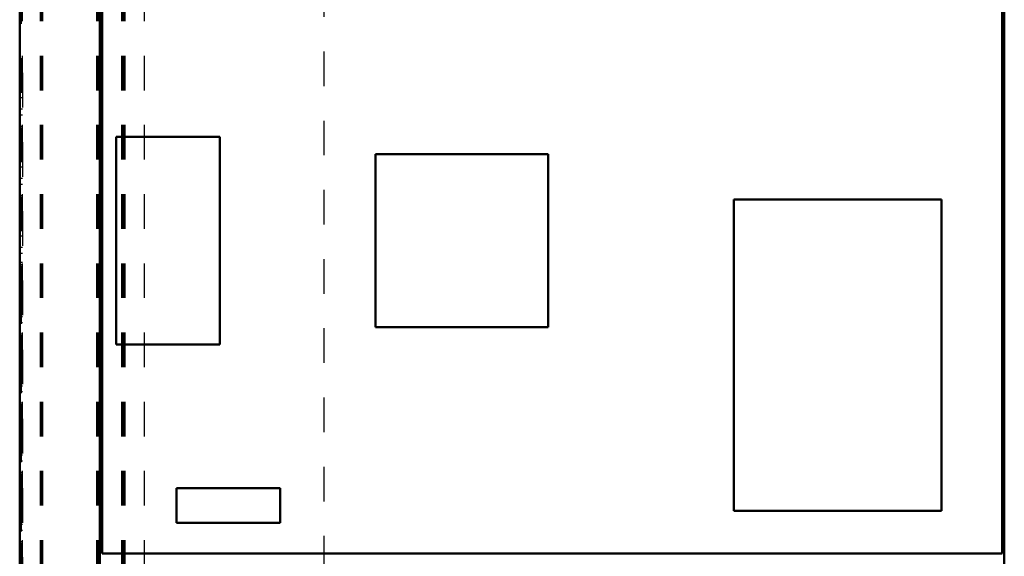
# Model space of a CAD drawing. Header units: inches. Extents: x -40.7 to 51, y -0.3 to 59.
# Tile 3 of 5: x -36.6 to -8.2, y 28 to 43.5. Entities that reach past the tile are written whole.
import ezdxf

# ---------------------------------------------------------------- set-up
doc = ezdxf.new("R2010")
doc.units = ezdxf.units.IN
doc.header["$MEASUREMENT"] = 0
doc.linetypes.add('Center', pattern=[1.5, 0.45, -0.5, 0.05, -0.5])
doc.linetypes.add('Dashed', pattern=[2, 1, -1])
for name, color, linetype, lineweight in [('AM_0', 7, 'Continuous', 50), ('AM_7', 7, 'Center', 25), ('AM_9', 6, 'Dashed', 25)]:
    doc.layers.add(name, color=color, linetype=linetype, lineweight=lineweight)

msp = doc.modelspace()

# ---------------------------------------------------------------- linework, layer by layer
at = {"layer": 'AM_0'}
for p, q in [((-36.646, 52.60345), (-36.646, 4.475)), ((-34.329, 4.53), (-34.329, 52.42647)), ((-34.269, 52.42647), (-34.269, 28.112)), ((-8.239, 28.112), (-8.239, 52.42647)), ((-8.179, 52.42647), (-8.179, 4.53)), ((-33.864, 40.159), (-30.864, 40.159)), ((-33.864, 34.159), (-33.864, 40.159)), ((-30.864, 40.159), (-30.864, 34.159)), ((-26.364, 34.659), (-26.364, 39.659)), ((-26.364, 39.659), (-21.364, 39.659)), ((-21.364, 39.659), (-21.364, 34.659)), ((-15.996, 38.346), (-9.996, 38.346)), ((-15.996, 29.346), (-15.996, 38.346)), ((-9.996, 38.346), (-9.996, 29.346)), ((-21.364, 34.659), (-26.364, 34.659)), ((-30.864, 34.159), (-33.864, 34.159)), ((-32.114, 29), (-32.114, 30)), ((-32.114, 30), (-29.114, 30)), ((-29.114, 30), (-29.114, 29)), ((-9.996, 29.346), (-15.996, 29.346)), ((-29.114, 29), (-32.114, 29)), ((-34.269, 28.112), (-8.239, 28.112))]:
    msp.add_line(p, q, dxfattribs=at)
at = {"layer": 'AM_7'}
for p, q in [((-36.65, 36.412), (-36.562, 36.412)), ((-36.65, 35.97), (-36.562, 35.97)), ((-36.65, 31.412), (-36.562, 31.412)), ((-36.65, 31.22), (-36.562, 31.22))]:
    msp.add_line(p, q, dxfattribs=at)
at = {"layer": 'AM_9'}
for p, q in [((-36.612, 52.42647), (-36.612, 5.213)), ((-36.578, 52.5), (-36.578, 5.213)), ((-36.061, 52.5), (-36.061, 5.213)), ((-36.027, 52.5), (-36.027, 5.213)), ((-35.993, 52.5), (-35.993, 5.213)), ((-34.429, 52.5), (-34.429, 5.213)), ((-34.395, 52.5), (-34.395, 5.213)), ((-34.361, 52.5), (-34.361, 5.213)), ((-34.327, 52.5), (-34.327, 5.213)), ((-33.709, 52.5), (-33.709, 5.213)), ((-33.675, 52.5), (-33.675, 5.213)), ((-33.641, 52.5), (-33.641, 5.213)), ((-33.607, 52.5), (-33.607, 5.213)), ((-33.05, 52.5), (-33.05, 5.213)), ((-27.856, 52.622), (-27.856, 5.213)), ((-36.566, 42.005), (-36.646, 42.005)), ((-36.566, 42.005), (-36.566, 24.455)), ((-36.566, 41.78265), (-36.646, 41.78265)), ((-36.566, 41.455), (-36.646, 41.455)), ((-36.566, 41.28265), (-36.646, 41.28265)), ((-36.566, 40.955), (-36.646, 40.955)), ((-36.566, 40.78265), (-36.646, 40.78265)), ((-36.566, 40.455), (-36.646, 40.455)), ((-36.566, 40.28265), (-36.646, 40.28265)), ((-36.566, 39.955), (-36.646, 39.955)), ((-36.566, 39.78265), (-36.646, 39.78265)), ((-36.566, 39.455), (-36.646, 39.455)), ((-36.566, 39.28265), (-36.646, 39.28265)), ((-36.566, 38.955), (-36.646, 38.955)), ((-36.566, 38.78265), (-36.646, 38.78265)), ((-36.566, 38.455), (-36.646, 38.455)), ((-36.566, 38.28265), (-36.646, 38.28265)), ((-36.566, 37.955), (-36.646, 37.955)), ((-36.566, 37.78265), (-36.646, 37.78265)), ((-36.566, 37.455), (-36.646, 37.455)), ((-36.566, 37.28265), (-36.646, 37.28265)), ((-36.566, 36.955), (-36.646, 36.955)), ((-36.566, 36.78265), (-36.646, 36.78265)), ((-36.566, 36.521), (-36.646, 36.521)), ((-36.566, 36.455), (-36.646, 36.455)), ((-36.646, 36.303), (-36.566, 36.303)), ((-36.566, 36.28265), (-36.646, 36.28265)), ((-36.566, 36.034), (-36.646, 36.034)), ((-36.566, 35.955), (-36.646, 35.955)), ((-36.646, 35.906), (-36.566, 35.906)), ((-36.566, 35.78265), (-36.646, 35.78265)), ((-36.606, 35.75), (-36.646, 35.75)), ((-36.606, 35.69), (-36.646, 35.69)), ((-36.606, 35.75), (-36.606, 25.5)), ((-36.566, 35.455), (-36.646, 35.455)), ((-36.566, 35.28265), (-36.646, 35.28265)), ((-36.566, 34.955), (-36.646, 34.955)), ((-36.566, 34.78265), (-36.646, 34.78265)), ((-36.566, 34.455), (-36.646, 34.455)), ((-36.566, 34.28265), (-36.646, 34.28265)), ((-36.566, 33.955), (-36.646, 33.955)), ((-36.566, 33.78265), (-36.646, 33.78265)), ((-36.566, 33.455), (-36.646, 33.455)), ((-36.566, 33.28265), (-36.646, 33.28265)), ((-36.566, 32.955), (-36.646, 32.955)), ((-36.566, 32.78265), (-36.646, 32.78265)), ((-36.566, 32.455), (-36.646, 32.455)), ((-36.566, 32.28265), (-36.646, 32.28265)), ((-36.566, 31.955), (-36.646, 31.955)), ((-36.566, 31.78265), (-36.646, 31.78265)), ((-36.566, 31.521), (-36.646, 31.521)), ((-36.566, 31.455), (-36.646, 31.455)), ((-36.646, 31.303), (-36.566, 31.303)), ((-36.566, 31.284), (-36.646, 31.284)), ((-36.566, 31.28265), (-36.646, 31.28265)), ((-36.646, 31.156), (-36.566, 31.156)), ((-36.566, 30.955), (-36.646, 30.955)), ((-36.566, 30.78265), (-36.646, 30.78265)), ((-36.566, 30.455), (-36.646, 30.455)), ((-36.566, 30.28265), (-36.646, 30.28265)), ((-36.566, 29.955), (-36.646, 29.955)), ((-36.566, 29.78265), (-36.646, 29.78265)), ((-36.566, 29.455), (-36.646, 29.455)), ((-36.566, 29.28265), (-36.646, 29.28265)), ((-36.566, 28.955), (-36.646, 28.955)), ((-36.566, 28.78265), (-36.646, 28.78265)), ((-36.566, 28.455), (-36.646, 28.455)), ((-36.566, 28.28265), (-36.646, 28.28265))]:
    msp.add_line(p, q, dxfattribs=at)

doc.saveas('drawing.dxf')
